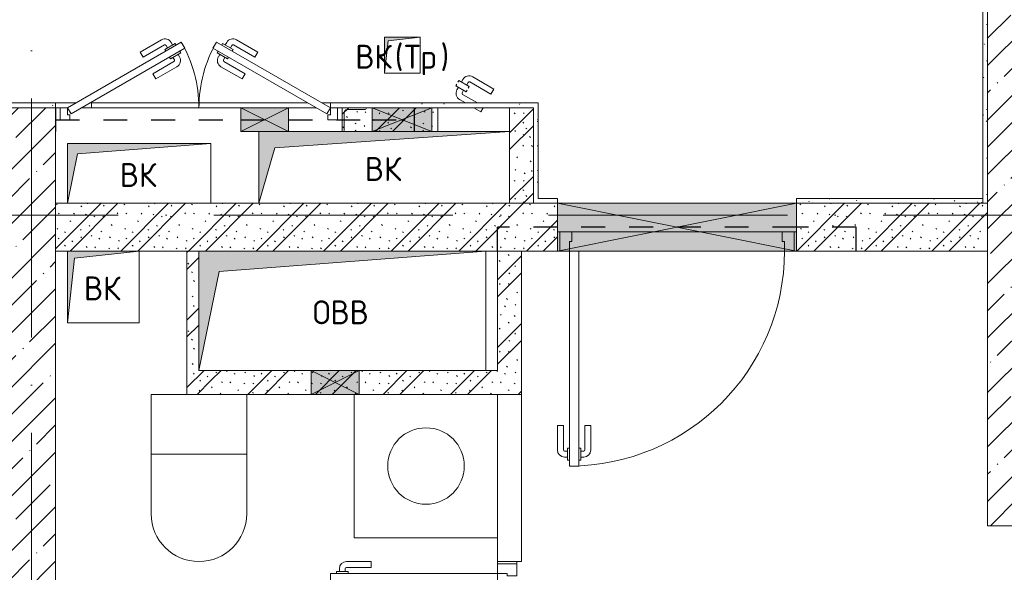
# Model space of a CAD drawing. Header units: millimetres. Extents: x 85617 to 161165, y 53267 to 102987.
# Tile 43 of 47: x 141751 to 145871, y 85286 to 87600. Entities that reach past the tile are written whole.
import ezdxf

# ---------------------------------------------------------------- set-up
doc = ezdxf.new("R2010")
doc.units = ezdxf.units.MM
doc.linetypes.add('3_ Штрих_ 1 х 1 мм', pattern=[200, 100, -100])
doc.linetypes.add('4_ Штрихпунктир_ 10 х 2 мм', pattern=[1400, 1000, -200, 0, -200])
for name, color, linetype, lineweight in [('A-____-NOTE-TEXT', 5, 'Continuous', 5), ('A-DETL-GENF-OTLN', 7, 'Continuous', 9), ('A-DOOR-____-MCUT', 7, 'Continuous', 18), ('A-DOOR-____-OTLN', 7, 'Continuous', 9), ('A-DOOR-FRAM-MCUT', 7, 'Continuous', 18), ('A-FLOR-____-OTLN', 7, 'Continuous', 9), ('A-GLAZ-____-MCUT', 7, 'Continuous', 9), ('A-GLAZ-____-OTLN', 7, 'Continuous', 9), ('A-WALL-____-MCUT', 7, 'Continuous', 9), ('A-WALL-____-OTLN', 7, 'Continuous', 9), ('A-WALL-____-PATT', 7, 'Continuous', 9), ('I-WALL-____-MCUT', 7, 'Continuous', 9), ('I-WALL-____-OTLN', 7, 'Continuous', 9), ('M-EQPM-____-OTLN', 7, 'Continuous', 9), ('P-SANR-FIXT-OTLN', 7, 'Continuous', 9), ('S-BEAM-____-OTLN', 7, 'Continuous', 9), ('S-COLS-____-MCUT', 7, 'Continuous', 9), ('S-COLS-____-OTLN', 7, 'Continuous', 9), ('S-GRID-____-OTLN', 7, 'Continuous', 9)]:
    doc.layers.add(name, color=color, linetype=linetype, lineweight=lineweight)
doc.styles.add('GOST Common', font='GOST_Common.ttf', dxfattribs={"height": 100})
pattern_1 = [(45, (0, 0), (-114.04925, 114.04925), []), (45, (114.05, 0), (-114.04925, 114.04925), [201.613, -40.323, 3.353, -36.97])]
pattern_2 = [(135, (150.28, 188.64), (-282.84271, 3e-14), [5, -395]), (135, (174.9, 237.36), (-282.84271, 3e-14), [5, -395]), (135, (211.96, 236.53), (-282.84271, 3e-14), [5, -395]), (135, (114.96, 223.96), (-282.84271, 3e-14), [5, -395]), (135, (77.54, 223.96), (-282.84271, 3e-14), [5, -395]), (135, (57.44, 184.52), (-282.84271, 3e-14), [5, -395]), (135, (66.21, 142.9), (-282.84271, 3e-14), [5, -395]), (135, (107.33, 161), (-282.84271, 3e-14), [5, -395]), (135, (99.08, 130.94), (-282.84271, 3e-14), [5, -395]), (135, (22.6, 136.46), (-282.84271, 3e-14), [5, -395]), (135, (21.16, 168.08), (-282.84271, 3e-14), [5, -395]), (135, (46.13, 96.12), (-282.84271, 3e-14), [5, -395]), (135, (3.54, 74.6), (-282.84271, 3e-14), [5, -395]), (135, (40.3, 47.56), (-282.84271, 3e-14), [5, -395]), (135, (39.77, 18.47), (-282.84271, 3e-14), [5, -395]), (135, (76.94, 37.28), (-282.84271, 3e-14), [5, -395]), (135, (114.18, 62.4), (-282.84271, 3e-14), [5, -395]), (135, (139.87, 90.2), (-282.84271, 3e-14), [5, -395]), (135, (141.44, 15.82), (-282.84271, 3e-14), [5, -395]), (135, (188.69, 26.73), (-282.84271, 3e-14), [5, -395]), (135, (176.14, 51.36), (-282.84271, 3e-14), [5, -395]), (135, (177.03, 0), (-282.84271, 3e-14), [5, -395]), (135, (276.61, 8.22), (-282.84271, 3e-14), [5, -395]), (135, (271.19, 31.72), (-282.84271, 3e-14), [5, -395]), (135, (268.29, 119.65), (-282.84271, 3e-14), [5, -395]), (135, (237.92, 101.95), (-282.84271, 3e-14), [5, -395]), (135, (237.92, 158.27), (-282.84271, 3e-14), [5, -395]), (135, (260.4, 204.35), (-282.84271, 3e-14), [5, -395]), (135, (275.54, 235.4), (-282.84271, 3e-14), [5, -395]), (135, (117.62, 268.96), (-282.84271, 3e-14), [5, -395]), (135, (203.62, 273.83), (-282.84271, 3e-14), [5, -395]), (135, (47.24, 279.3), (-282.84271, 3e-14), [5, -395]), (135, (23.2, 266.16), (-282.84271, 3e-14), [5, -395]), (135, (42.78, 232.52), (-282.84271, 3e-14), [5, -395]), (135, (177.76, 90.57), (-282.84271, 3e-14), [5, -395]), (135, (181.12, 121.8), (-282.84271, 3e-14), [5, -395]), (135, (206.73, 172.06), (-282.84271, 3e-14), [5, -395]), (135, (143.14, 136.62), (-282.84271, 3e-14), [5, -395]), (135, (211.51, 131.86), (-282.84271, 3e-14), [5, -395]), (135, (81.47, 95.1), (-282.84271, 3e-14), [5, -395]), (135, (235.13, 60.46), (-282.84271, 3e-14), [5, -395]), (135, (242.24, 4.89), (-282.84271, 3e-14), [5, -395]), (45, (0, 106.07), (-282.84271, 0), []), (45, (106.07, 0), (-282.84271, 0), []), (45, (176.78, 0), (-282.84271, 0), []), (45, (0, 176.78), (-282.84271, 0), [])]
pattern_3 = [(0, (0, 0), (203.2, 50.8), [3.353, -149.047, 3.353, -149.047, -812.8]), (0, (0, 0), (203.2, 50.8), [-304.8, 3.353, -301.447, 3.353, -149.047, -355.6]), (0, (0, 0), (203.2, 50.8), [-762, 3.353, -98.247, 3.353, -250.647]), (120, (76.2, 25.4), (-145.59409, 150.576362), [3.353, -149.047, 3.353, -149.047, -812.8]), (120, (76.2, 25.4), (-145.59409, 150.576362), [-304.8, 3.353, -301.447, 3.353, -149.047, -355.6]), (120, (76.2, 25.4), (-145.59409, 150.576362), [-762, 3.353, -98.247, 3.353, -250.647]), (240, (101.6, 127), (-57.60591, -201.376362), [3.353, -149.047, 3.353, -149.047, -812.8]), (240, (101.6, 127), (-57.60591, -201.376362), [-304.8, 3.353, -301.447, 3.353, -149.047, -355.6]), (240, (101.6, 127), (-57.60591, -201.376362), [-762, 3.353, -98.247, 3.353, -250.647])]

# ---------------------------------------------------------------- blocks, each defined once
blk = doc.blocks.new('АР_Канал вертикальный прямоугольный - ВК-6145079-ВКК_25_К3_З_ЭОМ_воронка парапетная_')
at = {"layer": 'A-DETL-GENF-OTLN', "lineweight": 5, "true_color": 0xf4f4f4}
blk.add_hatch(color=7, dxfattribs=at).paths.add_polyline_path([(-150, -150), (-120, 120), (150, 150), (-150, 150)])
at = {"layer": 'A-DETL-GENF-OTLN', "color": 254, "lineweight": 13, "true_color": 0xcccccc}
for p, q in [((150, 150), (-150, 150)), ((-150, 150), (-150, -150)), ((150, 150), (-150, 150)), ((-150, 150), (-150, -150)), ((-120, 120), (150, 150)), ((-120, 120), (150, 150)), ((150, -150), (150, 150)), ((-150, -150), (-120, 120)), ((-150, -150), (-120, 120)), ((-150, -150), (150, -150))]:
    blk.add_line(p, q, dxfattribs=at)
at = {"layer": 'M-EQPM-____-OTLN', "color": 254, "lineweight": 5, "true_color": 0xcccccc}
for p, q in [((-150, -150), (-150, 150)), ((-150, 150), (150, 150)), ((150, 150), (150, -150)), ((150, -150), (-150, -150))]:
    blk.add_line(p, q, dxfattribs=at)
blk = doc.blocks.new('АР_Дверь однопольная - 1000х2100h_900__Вход в кв_EI30-4796016-ВКК_25_К3_З_ЭОМ_воронка парапетная_')
at = {"layer": 'A-DOOR-____-MCUT', "color": 254, "lineweight": 13, "true_color": 0xcccccc}
for p, q in [((450, 1000), (410, 1000)), ((410, 1000), (410, 100)), ((450, 100), (450, 1000)), ((410, 100), (450, 100))]:
    blk.add_line(p, q, dxfattribs=at)
at = {"layer": 'A-DOOR-____-OTLN', "color": 254, "lineweight": 5, "true_color": 0xcccccc}
for p, q in [((402, 962.5), (390, 962.5)), ((402, 975), (402, 925)), ((410, 975), (402, 975)), ((450, 975), (458, 975)), ((458, 975), (458, 925)), ((458, 962.5), (470, 962.5)), ((360, 830), (360, 932.5)), ((385, 830), (385, 932.5)), ((402, 937.5), (390, 937.5)), ((402, 925), (410, 925)), ((458, 925), (450, 925)), ((458, 937.5), (470, 937.5)), ((475, 830), (475, 932.5)), ((500, 830), (500, 932.5)), ((385, 830), (360, 830)), ((475, 830), (500, 830))]:
    blk.add_line(p, q, dxfattribs=at)
for centre, radius, start, end in [((450, 100), 900, 90, 180), ((390, 932.5), 30, 90, 180), ((470, 932.5), 30, 0, 90), ((390, 932.5), 4.99, 90, 180), ((470, 932.5), 4.99, 0, 90)]:
    blk.add_arc(centre, radius, start, end, dxfattribs=at)
at = {"layer": 'A-DOOR-FRAM-MCUT', "color": 254, "lineweight": 13, "true_color": 0xcccccc}
for p, q in [((-490, 100), (-500, 100)), ((-450, 100), (-490, 100)), ((-490, 100), (-490, 20)), ((-450, 60), (-450, 100)), ((490, 100), (450, 100)), ((450, 100), (450, 60)), ((490, 20), (490, 100)), ((490, 100), (500, 100)), ((-440, 60), (-450, 60)), ((-440, 20), (-440, 60)), ((450, 60), (440, 60)), ((440, 60), (440, 20)), ((-490, 20), (-500, 20)), ((-490, 20), (-440, 20)), ((440, 20), (490, 20)), ((490, 20), (500, 20))]:
    blk.add_line(p, q, dxfattribs=at)
blk = doc.blocks.new('АР_Дверь однопольная - 800х2100h_700__Глухая_Су апарт_тип_эт-4498570-ВКК_25_К3_З_ЭОМ_воронка парапетная_')
at = {"layer": 'A-DOOR-____-MCUT', "color": 254, "lineweight": 13, "true_color": 0xcccccc}
for p, q in [((350, 750), (310, 750)), ((310, 750), (310, 50)), ((350, 50), (350, 750)), ((310, 50), (350, 50))]:
    blk.add_line(p, q, dxfattribs=at)
at = {"layer": 'A-DOOR-____-OTLN', "color": 254, "lineweight": 5, "true_color": 0xcccccc}
for p, q in [((302, 712.5), (290, 712.5)), ((302, 725), (302, 675)), ((310, 725), (302, 725)), ((350, 725), (358, 725)), ((358, 725), (358, 675)), ((358, 712.5), (370, 712.5)), ((260, 580), (260, 682.5)), ((285, 580), (285, 682.5)), ((302, 687.5), (290, 687.5)), ((302, 675), (310, 675)), ((358, 675), (350, 675)), ((358, 687.5), (370, 687.5)), ((375, 580), (375, 682.5)), ((400, 580), (400, 682.5)), ((285, 580), (260, 580)), ((375, 580), (400, 580))]:
    blk.add_line(p, q, dxfattribs=at)
for centre, radius, start, end in [((350, 50), 700, 90, 180), ((290, 682.5), 30, 90, 180), ((370, 682.5), 30, 0, 90), ((290, 682.5), 4.99, 90, 180), ((370, 682.5), 4.99, 0, 90)]:
    blk.add_arc(centre, radius, start, end, dxfattribs=at)
at = {"layer": 'A-DOOR-FRAM-MCUT', "color": 254, "lineweight": 13, "true_color": 0xcccccc}
for p, q in [((-390, 50), (-400, 50)), ((-350, 50), (-390, 50)), ((-390, 50), (-390, -30)), ((-350, 10), (-350, 50)), ((390, 50), (350, 50)), ((350, 50), (350, 10)), ((390, -30), (390, 50)), ((390, 50), (400, 50)), ((-340, 10), (-350, 10)), ((-340, -30), (-340, 10)), ((350, 10), (340, 10)), ((340, 10), (340, -30)), ((-390, -30), (-400, -30)), ((-390, -30), (-340, -30)), ((340, -30), (390, -30)), ((390, -30), (400, -30))]:
    blk.add_line(p, q, dxfattribs=at)
blk = doc.blocks.new('АР_Канал вертикальный прямоугольный - ВК-6741075-ВКК_25_К3_З_ЭОМ_воронка парапетная_')
at = {"layer": 'A-DETL-GENF-OTLN', "lineweight": 5, "true_color": 0xf4f4f4}
blk.add_hatch(color=7, dxfattribs=at).paths.add_polyline_path([(-525, -150), (-457.5, 82.5), (525, 150), (-525, 150)])
at = {"layer": 'A-DETL-GENF-OTLN', "color": 254, "lineweight": 13, "true_color": 0xcccccc}
for p, q in [((525, 150), (-525, 150)), ((-525, 150), (-525, -150)), ((525, 150), (-525, 150)), ((-525, 150), (-525, -150)), ((-457.5, 82.5), (525, 150)), ((-457.5, 82.5), (525, 150)), ((525, -150), (525, 150)), ((-525, -150), (-457.5, 82.5)), ((-525, -150), (-457.5, 82.5)), ((-525, -150), (525, -150))]:
    blk.add_line(p, q, dxfattribs=at)
at = {"layer": 'M-EQPM-____-OTLN', "color": 254, "lineweight": 5, "true_color": 0xcccccc}
for p, q in [((-525, -150), (-525, 150)), ((-525, 150), (525, 150)), ((525, 150), (525, -150)), ((525, -150), (-525, -150))]:
    blk.add_line(p, q, dxfattribs=at)
blk = doc.blocks.new('A-FUR-Washing-2D - 600x600-1011555-ВКК_25_К3_З_ЭОМ_воронка парапетная_')
at = {"layer": 'P-SANR-FIXT-OTLN', "color": 254, "lineweight": 5, "true_color": 0xcccccc}
for p, q in [((-300, 0), (-300, 600)), ((-300, 0), (-300, 600)), ((300, 0), (-300, 0)), ((300, 0), (-300, 0))]:
    blk.add_line(p, q, dxfattribs=at)
blk.add_circle((0, 300), 160, dxfattribs=at)
blk = doc.blocks.new('A-PLU-toilet-2-2D - L600xW600xH900-V10-ВКК_25_К3_З_ЭОМ_воронка парапетная_')
at = {"layer": 'P-SANR-FIXT-OTLN', "color": 254, "lineweight": 5, "true_color": 0xcccccc}
for p, q in [((-250, 400), (250, 400)), ((-250, 400), (250, 400)), ((0, 0), (0, 400)), ((-250, 0), (-250, 150)), ((-250, 0), (-250, 150)), ((250, 0), (-250, 0)), ((250, 0), (-250, 0))]:
    blk.add_line(p, q, dxfattribs=at)
blk.add_arc((250, 200), 200, 270, 90, dxfattribs=at)
blk.add_arc((250, 200), 200, 270, 90, dxfattribs=at)
blk = doc.blocks.new('АР_Канал вертикальный прямоугольный - ВК-6741029-ВКК_25_К3_З_ЭОМ_воронка парапетная_')
at = {"layer": 'A-DETL-GENF-OTLN', "lineweight": 5, "true_color": 0xf4f4f4}
blk.add_hatch(color=7, dxfattribs=at).paths.add_polyline_path([(-300, -125), (-257.5, 82.5), (300, 125), (-300, 125)])
at = {"layer": 'A-DETL-GENF-OTLN', "color": 254, "lineweight": 13, "true_color": 0xcccccc}
for p, q in [((300, 125), (-300, 125)), ((-300, 125), (-300, -125)), ((300, 125), (-300, 125)), ((-300, 125), (-300, -125)), ((-257.5, 82.5), (300, 125)), ((-257.5, 82.5), (300, 125)), ((300, -125), (300, 125)), ((-300, -125), (-257.5, 82.5)), ((-300, -125), (-257.5, 82.5)), ((-300, -125), (300, -125))]:
    blk.add_line(p, q, dxfattribs=at)
at = {"layer": 'M-EQPM-____-OTLN', "color": 254, "lineweight": 5, "true_color": 0xcccccc}
for p, q in [((-300, -125), (-300, 125)), ((-300, 125), (300, 125)), ((300, 125), (300, -125)), ((300, -125), (-300, -125))]:
    blk.add_line(p, q, dxfattribs=at)
blk = doc.blocks.new('АР_Канал вертикальный прямоугольный - ОВВ-7378003-ВКК_25_К3_З_ЭОМ_воронка парапетная_')
at = {"layer": 'A-DETL-GENF-OTLN', "lineweight": 5, "true_color": 0xf4f4f4}
blk.add_hatch(color=7, dxfattribs=at).paths.add_polyline_path([(-600, -250), (-515, 165), (600, 250), (-600, 250)])
at = {"layer": 'A-DETL-GENF-OTLN', "color": 254, "lineweight": 13, "true_color": 0xcccccc}
for p, q in [((600, 250), (-600, 250)), ((-600, 250), (-600, -250)), ((600, 250), (-600, 250)), ((-600, 250), (-600, -250)), ((-515, 165), (600, 250)), ((-515, 165), (600, 250)), ((600, -250), (600, 250)), ((-600, -250), (-515, 165)), ((-600, -250), (-515, 165)), ((-600, -250), (600, -250))]:
    blk.add_line(p, q, dxfattribs=at)
at = {"layer": 'M-EQPM-____-OTLN', "color": 254, "lineweight": 5, "true_color": 0xcccccc}
for p, q in [((-600, -250), (-600, 250)), ((-600, 250), (600, 250)), ((600, 250), (600, -250)), ((600, -250), (-600, -250))]:
    blk.add_line(p, q, dxfattribs=at)
blk = doc.blocks.new('АР_Отверстие прямоугольное - ОВВ-4961713-ВКК_25_К3_З_ЭОМ_воронка парапетная_')
at = {"layer": 'A-DETL-GENF-OTLN', "lineweight": 5, "true_color": 0xf9f9f9}
blk.add_hatch(color=7, dxfattribs=at).paths.add_polyline_path([(250, 50), (0, 50), (0, -50), (250, -50)])
at = {"layer": 'A-DETL-GENF-OTLN', "color": 254, "lineweight": 5, "true_color": 0xcccccc}
for p, q in [((250, 50), (0, -50)), ((0, 50), (250, -50))]:
    blk.add_line(p, q, dxfattribs=at)
at = {"layer": 'A-DETL-GENF-OTLN', "color": 254, "lineweight": 13, "true_color": 0xcccccc}
for p, q in [((0, 50), (0, -50)), ((250, -50), (250, 50)), ((0, -50), (250, -50))]:
    blk.add_line(p, q, dxfattribs=at)
at = {"layer": 'A-GLAZ-____-MCUT', "color": 254, "lineweight": 5, "true_color": 0xcccccc}
for p, q in [((0, 50), (0, -50)), ((250, 50), (250, -50))]:
    blk.add_line(p, q, dxfattribs=at)
blk = doc.blocks.new('АР_Отверстие прямоугольное - ОВВ-4527230-ВКК_25_К3_З_ЭОМ_воронка парапетная_')
at = {"layer": 'A-DETL-GENF-OTLN', "lineweight": 5, "true_color": 0xf9f9f9}
blk.add_hatch(color=7, dxfattribs=at).paths.add_polyline_path([(225, -50), (225, 50), (25, 50), (25, -50)])
at = {"layer": 'A-DETL-GENF-OTLN', "color": 254, "lineweight": 5, "true_color": 0xcccccc}
for p, q in [((225, 50), (25, -50)), ((25, 50), (225, -50))]:
    blk.add_line(p, q, dxfattribs=at)
at = {"layer": 'A-DETL-GENF-OTLN', "color": 254, "lineweight": 13, "true_color": 0xcccccc}
for p, q in [((25, 50), (25, -50)), ((225, -50), (225, 50)), ((25, -50), (225, -50))]:
    blk.add_line(p, q, dxfattribs=at)
at = {"layer": 'A-GLAZ-____-MCUT', "color": 254, "lineweight": 5, "true_color": 0xcccccc}
for p, q in [((25, 50), (25, -50)), ((225, 50), (225, -50))]:
    blk.add_line(p, q, dxfattribs=at)
blk = doc.blocks.new('АР_Дверь однопольная - 300х400h_200__ВК_СС-4500261-ВКК_25_К3_З_ЭОМ_воронка парапетная_')
at = {"layer": 'A-DOOR-____-OTLN', "color": 254, "lineweight": 5, "true_color": 0xcccccc}
for p, q in [((-51.4, 158.2), (-45.4, 168.6)), ((84.4, 128.3), (-4.4, 179.6)), ((-71.2, 148.8), (-75.2, 141.9)), ((-75.2, 141.9), (-31.9, 116.9)), ((-64.4, 135.7), (-70.4, 125.3)), ((-66.2, 157.5), (-62.2, 164.4)), ((-62.2, 164.4), (-18.9, 139.4)), ((-31.9, 116.9), (-27.9, 123.8)), ((-29.7, 145.7), (-23.7, 156.1)), ((-18.9, 139.4), (-22.9, 132.5)), ((71.9, 106.7), (-16.9, 157.9)), ((71.9, 106.7), (84.4, 128.3)), ((-34.6, 70), (-59.4, 84.3)), ((-42.7, 123.2), (-48.7, 112.8)), ((15.4, 70), (-46.9, 105.9)), ((29.4, 33), (0, 50)), ((39.2, 50), (29.4, 33))]:
    blk.add_line(p, q, dxfattribs=at)
for centre, radius, start, end in [((-19.4, 153.6), 30, 60, 150), ((-44.4, 110.3), 30, 150, 240), ((-19.4, 153.6), 4.99, 60, 150), ((-44.4, 110.3), 4.99, 150, 240)]:
    blk.add_arc(centre, radius, start, end, dxfattribs=at)
blk = doc.blocks.new('АР_НОВДверь двупольная - 1200х2100h_550__ЭОМ_ СС_ О-5827810-ВКК_25_К3_З_ЭОМ_воронка парапетная_')
at = {"layer": 'A-DOOR-____-MCUT', "color": 254, "lineweight": 13, "true_color": 0xcccccc}
for p, q in [((-550, 50), (-73.7, 325)), ((-58.7, 299), (-535, 24)), ((-73.7, 325), (-58.7, 299)), ((73.7, 325), (58.7, 299)), ((58.7, 299), (535, 24)), ((550, 50), (73.7, 325)), ((-535, 24), (-550, 50)), ((535, 24), (550, 50))]:
    blk.add_line(p, q, dxfattribs=at)
at = {"layer": 'A-DOOR-____-OTLN', "color": 254, "lineweight": 5, "true_color": 0xcccccc}
for p, q in [((-245.9, 283.3), (-157.1, 334.6)), ((245.9, 283.3), (157.1, 334.6)), ((-233.4, 261.7), (-144.6, 312.9)), ((-99.3, 319.4), (-142.6, 294.4)), ((-142.6, 294.4), (-138.6, 287.5)), ((-131.8, 300.7), (-137.8, 311.1)), ((-110.2, 313.2), (-116.2, 323.6)), ((-95.3, 312.5), (-99.3, 319.4)), ((95.3, 312.5), (99.3, 319.4)), ((99.3, 319.4), (142.6, 294.4)), ((110.2, 313.2), (116.2, 323.6)), ((131.8, 300.7), (137.8, 311.1)), ((142.6, 294.4), (138.6, 287.5)), ((233.4, 261.7), (144.6, 312.9)), ((-233.4, 261.7), (-245.9, 283.3)), ((-119.6, 254.6), (-123.6, 261.5)), ((-76.3, 279.6), (-119.6, 254.6)), ((-108.8, 260.8), (-102.8, 250.4)), ((-87.2, 273.3), (-81.2, 262.9)), ((-80.3, 286.5), (-76.3, 279.6)), ((80.3, 286.5), (76.3, 279.6)), ((76.3, 279.6), (119.6, 254.6)), ((87.2, 273.3), (81.2, 262.9)), ((108.8, 260.8), (102.8, 250.4)), ((119.6, 254.6), (123.6, 261.5)), ((233.4, 261.7), (245.9, 283.3)), ((-193.4, 192.4), (-104.6, 243.6)), ((-180.9, 170.7), (-92.1, 222)), ((180.9, 170.7), (92.1, 222)), ((193.4, 192.4), (104.6, 243.6)), ((-193.4, 192.4), (-180.9, 170.7)), ((193.4, 192.4), (180.9, 170.7))]:
    blk.add_line(p, q, dxfattribs=at)
for centre, radius, start, end in [((-142.1, 308.6), 30, 30, 120), ((142.1, 308.6), 30, 60, 150), ((-142.1, 308.6), 4.99, 30, 120), ((-550, 50), 550, 0, 30), ((550, 50), 550, 150, 180), ((142.1, 308.6), 4.99, 60, 150), ((-107.1, 247.9), 4.99, 300, 30), ((-107.1, 247.9), 30, 300, 30), ((107.1, 247.9), 30, 150, 240), ((107.1, 247.9), 4.99, 150, 240)]:
    blk.add_arc(centre, radius, start, end, dxfattribs=at)
at = {"layer": 'A-DOOR-FRAM-MCUT', "color": 254, "lineweight": 13, "true_color": 0xcccccc}
for p, q in [((-580, 50), (-600, 50)), ((-580, 50), (-550, 50)), ((-580, 0), (-580, 50)), ((-550, 50), (-550, 20)), ((580, 50), (550, 50)), ((550, 50), (550, 20)), ((580, 0), (580, 50)), ((580, 50), (600, 50)), ((-580, 0), (-600, 0)), ((-540, 0), (-580, 0)), ((-550, 20), (-540, 20)), ((-540, 20), (-540, 0)), ((550, 20), (540, 20)), ((540, 20), (540, 0)), ((540, 0), (580, 0)), ((580, 0), (600, 0))]:
    blk.add_line(p, q, dxfattribs=at)
blk = doc.blocks.new('АР_Отверстие прямоугольное - ОВВ-5542923-ВКК_25_К3_З_ЭОМ_воронка парапетная_')
at = {"layer": 'A-DETL-GENF-OTLN', "lineweight": 5, "true_color": 0xf9f9f9}
blk.add_hatch(color=7, dxfattribs=at).paths.add_polyline_path([(625, -100), (625, 100), (-375, 100), (-375, -100), (373.5, -100)])
at = {"layer": 'A-DETL-GENF-OTLN', "color": 254, "lineweight": 5, "true_color": 0xcccccc}
for p, q in [((625, 100), (-375, -100)), ((-375, 100), (625, -100))]:
    blk.add_line(p, q, dxfattribs=at)
at = {"layer": 'A-DETL-GENF-OTLN', "color": 254, "lineweight": 13, "true_color": 0xcccccc}
for p, q in [((625, 100), (-375, 100)), ((-375, 100), (-375, -100)), ((625, -100), (625, 100)), ((-375, -100), (625, -100))]:
    blk.add_line(p, q, dxfattribs=at)
at = {"layer": 'A-GLAZ-____-MCUT', "color": 254, "lineweight": 5, "true_color": 0xcccccc}
for p, q in [((-375, 100), (-375, -100)), ((625, 100), (625, -100))]:
    blk.add_line(p, q, dxfattribs=at)
blk = doc.blocks.new('АР_Перемычка - 200_Уx2_50x5__250-250-4841900-ВКК_25_К3_З_ЭОМ_воронка парапетная_')
at = {"layer": 'A-DETL-GENF-OTLN', "color": 254, "linetype": '3_ Штрих_ 1 х 1 мм', "lineweight": 25, "true_color": 0xdcdcdc}
for p, q in [((-750, 100), (-750, -100)), ((750, 100), (750, -100)), ((-750, 0), (-500, 0)), ((-500, 0), (500, 0)), ((500, 0), (750, 0))]:
    blk.add_line(p, q, dxfattribs=at)
blk = doc.blocks.new('АР_Перемычка - 100_Уx1_75x5__Оп_0_125x80x5_-300-5827863-ВКК_25_К3_З_ЭОМ_воронка парапетная_')
at = {"layer": 'A-DETL-GENF-OTLN', "color": 254, "linetype": '3_ Штрих_ 1 х 1 мм', "lineweight": 25, "true_color": 0xdcdcdc}
for p, q in [((-600, 50), (-600, -50)), ((900, 50), (900, -50)), ((-600, 0), (175, 0)), ((175, 0), (375, 0)), ((375, 0), (725, 0)), ((725, 0), (900, 0))]:
    blk.add_line(p, q, dxfattribs=at)
blk = doc.blocks.new('АР_Отверстие прямоугольное - ВК-6198449-ВКК_25_К3_З_ЭОМ_воронка парапетная_')
at = {"layer": 'A-DETL-GENF-OTLN', "lineweight": 5, "true_color": 0xf9f9f9}
blk.add_hatch(color=7, dxfattribs=at).paths.add_polyline_path([(100, -50), (225, -50), (225, 50), (25, 50), (25, -50)])
at = {"layer": 'A-DETL-GENF-OTLN', "color": 254, "lineweight": 5, "true_color": 0xcccccc}
for p, q in [((225, 50), (25, -50)), ((25, 50), (225, -50))]:
    blk.add_line(p, q, dxfattribs=at)
at = {"layer": 'A-DETL-GENF-OTLN', "color": 254, "lineweight": 13, "true_color": 0xcccccc}
for p, q in [((225, 50), (25, 50)), ((25, 50), (25, -50)), ((225, -50), (225, 50)), ((25, -50), (100, -50))]:
    blk.add_line(p, q, dxfattribs=at)
at = {"layer": 'A-GLAZ-____-MCUT', "color": 254, "lineweight": 5, "true_color": 0xcccccc}
for p, q in [((25, 50), (25, -50)), ((225, 50), (225, -50))]:
    blk.add_line(p, q, dxfattribs=at)
blk = doc.blocks.new('АР_Канал вертикальный прямоугольный - ВК_Тр_-7186834-ВКК_25_К3_З_ЭОМ_воронка парапетная_')
at = {"layer": 'A-DETL-GENF-OTLN', "lineweight": 5, "true_color": 0xf4f4f4}
blk.add_hatch(color=7, dxfattribs=at).paths.add_polyline_path([(-75, -75), (-60, 60), (75, 75), (-75, 75)])
at = {"layer": 'A-DETL-GENF-OTLN', "color": 254, "lineweight": 13, "true_color": 0xcccccc}
for p, q in [((75, 75), (-75, 75)), ((-75, 75), (-75, -75)), ((75, 75), (-75, 75)), ((-75, 75), (-75, -75)), ((-75, -75), (-60, 60)), ((-75, -75), (-60, 60)), ((-60, 60), (75, 75)), ((-60, 60), (75, 75)), ((75, -75), (75, 75)), ((-75, -75), (75, -75))]:
    blk.add_line(p, q, dxfattribs=at)
at = {"layer": 'M-EQPM-____-OTLN', "color": 254, "lineweight": 5, "true_color": 0xcccccc}
for p, q in [((-75, -75), (-75, 75)), ((-75, 75), (75, 75)), ((75, 75), (75, -75)), ((75, -75), (-75, -75))]:
    blk.add_line(p, q, dxfattribs=at)
blk = doc.blocks.new('АР_Канал вертикальный прямоугольный - ВК_Тр_-7216255-ВКК_25_К3_З_ЭОМ_воронка парапетная_')
at = {"layer": 'A-DETL-GENF-OTLN', "lineweight": 5, "true_color": 0xf4f4f4}
blk.add_hatch(color=7, dxfattribs=at).paths.add_polyline_path([(-75, -75), (-60, 60), (75, 75), (-75, 75)])
at = {"layer": 'A-DETL-GENF-OTLN', "color": 254, "lineweight": 13, "true_color": 0xcccccc}
for p, q in [((75, 75), (-75, 75)), ((-75, 75), (-75, -75)), ((75, 75), (-75, 75)), ((-75, 75), (-75, -75)), ((-75, -75), (-60, 60)), ((-75, -75), (-60, 60)), ((-60, 60), (75, 75)), ((-60, 60), (75, 75)), ((75, -75), (75, 75)), ((-75, -75), (75, -75))]:
    blk.add_line(p, q, dxfattribs=at)
at = {"layer": 'M-EQPM-____-OTLN', "color": 254, "lineweight": 5, "true_color": 0xcccccc}
for p, q in [((-75, -75), (-75, 75)), ((-75, 75), (75, 75)), ((75, 75), (75, -75)), ((75, -75), (-75, -75))]:
    blk.add_line(p, q, dxfattribs=at)
blk = doc.blocks.new('240311_Наметкина 10_РД_АР_К3_R21_rvt-1-ВКК_25_К3_З_ЭОМ_воронка парапетная_')
at = {"layer": 'A-WALL-____-PATT', "lineweight": 5, "true_color": 0xcccccc}
h = blk.add_hatch(dxfattribs=at)
h.set_pattern_fill('FP_1', color=254, style=0, pattern_type=2)
h.set_pattern_definition(pattern_1)
h.paths.add_polyline_path([(142470, 87650), (142470, 92350), (142270, 92350), (142270, 87650)])
h = blk.add_hatch(dxfattribs=at)
h.set_pattern_fill('FP_4', color=254, style=0, pattern_type=2)
h.set_pattern_definition(pattern_2)
h.paths.add_polyline_path([(139970, 89300), (139970, 89400), (139570, 89400), (139570, 89300), (139945, 89300)])
h = blk.add_hatch(dxfattribs=at)
h.set_pattern_fill('FP_4', color=254, style=0, pattern_type=2)
h.set_pattern_definition(pattern_2)
h.paths.add_polyline_path([(140270, 89000), (140370, 89000), (140370, 89400), (140270, 89400), (140270, 89232.5)])
h = blk.add_hatch(dxfattribs=at)
h.set_pattern_fill('FP_4', color=254, style=0, pattern_type=2)
h.set_pattern_definition(pattern_2)
h.paths.add_polyline_path([(142270, 88800), (142270, 89000), (141470, 89000), (141470, 88800)])
h.paths.add_polyline_path([(139810.8, 88800), (140470, 88800), (140470, 89000), (138370, 89000), (138370, 88800), (139106.9, 88800)])
h = blk.add_hatch(dxfattribs=at)
h.set_pattern_fill('FP_4', color=254, style=0, pattern_type=2)
h.set_pattern_definition(pattern_2)
h.paths.add_polyline_path([(139020, 88200), (139020, 88300), (138970, 88300), (138970, 88800), (138920, 88800), (138920, 88200), (138970, 88200)])
h = blk.add_hatch(dxfattribs=at)
h.set_pattern_fill('FP_4', color=254, style=0, pattern_type=2)
h.set_pattern_definition(pattern_2)
h.paths.add_polyline_path([(140320, 88300), (140320, 88800), (140220, 88800), (140220, 88300)])
h = blk.add_hatch(dxfattribs=at)
h.set_pattern_fill('FP_4', color=254, style=0, pattern_type=2)
h.set_pattern_definition(pattern_2)
h.paths.add_polyline_path([(140170, 88200), (140320, 88200), (140320, 88300), (139020, 88300), (139020, 88200), (139810.8, 88200)])
at = {"layer": 'S-COLS-____-OTLN', "lineweight": 5, "true_color": 0xcccccc}
h = blk.add_hatch(dxfattribs=at)
h.set_pattern_fill('FP_1', color=254, style=0, pattern_type=2)
h.set_pattern_definition(pattern_1)
h.paths.add_polyline_path([(138370, 87000), (138370, 89400), (138170, 89400), (138170, 87000)])
at = {"layer": 'A-FLOR-____-OTLN', "color": 254, "lineweight": 5, "true_color": 0xcccccc}
for p, q in [((139106.9, 89400), (139145, 89400)), ((139145, 89400), (139345, 89400)), ((139345, 89400), (139460, 89400)), ((141470, 88880), (141470, 89000)), ((140470, 88880), (140480, 88880)), ((140530, 88880), (141410, 88880)), ((141460, 88880), (141470, 88880))]:
    blk.add_line(p, q, dxfattribs=at)
at = {"layer": 'A-WALL-____-MCUT', "color": 254, "lineweight": 5, "true_color": 0xcccccc}
for p, q in [((142270, 92350), (142270, 87650)), ((142270, 87650), (142470, 87650))]:
    blk.add_line(p, q, dxfattribs=at)
at = {"layer": 'I-WALL-____-MCUT', "color": 254, "lineweight": 5, "true_color": 0xcccccc}
for p, q in [((139695, 89400), (139570, 89400)), ((139570, 89400), (139570, 89300)), ((139945, 89400), (139695, 89400)), ((139970, 89400), (139945, 89400)), ((139970, 89300), (139970, 89400)), ((140370, 89400), (140270, 89400)), ((140270, 89400), (140270, 89300)), ((140370, 89000), (140370, 89400)), ((138420, 89000), (138370, 89000)), ((138370, 89000), (138370, 88800)), ((139220, 89000), (139020, 89000)), ((140470, 89000), (140270, 89000)), ((140270, 89000), (140370, 89000)), ((140470, 88800), (140470, 89000)), ((142270, 89000), (141470, 89000)), ((141470, 89000), (141470, 88800)), ((142270, 88800), (142270, 89000)), ((138370, 88800), (138420, 88800)), ((138720, 88800), (138970, 88800)), ((138970, 88800), (138920, 88800)), ((138920, 88800), (138920, 88200)), ((140170, 88800), (140470, 88800)), ((140320, 88800), (140220, 88800)), ((140220, 88800), (140220, 88300)), ((140320, 88300), (140320, 88800)), ((141470, 88800), (142270, 88800)), ((140220, 88300), (140170, 88300)), ((140320, 88200), (140320, 88300)), ((138920, 88200), (139020, 88200)), ((139020, 88200), (139440, 88200)), ((139440, 88200), (139640, 88200)), ((139640, 88200), (140320, 88200))]:
    blk.add_line(p, q, dxfattribs=at)
at = {"layer": 'I-WALL-____-OTLN', "color": 254, "lineweight": 5, "true_color": 0xcccccc}
for p, q in [((140220, 87500), (140220, 88200)), ((140320, 88200), (140320, 87500)), ((140220, 87500), (140320, 87500))]:
    blk.add_line(p, q, dxfattribs=at)
at = {"layer": 'S-COLS-____-MCUT', "color": 254, "lineweight": 5, "true_color": 0xcccccc}
for p, q in [((138370, 89400), (138170, 89400)), ((138370, 87000), (138370, 89400)), ((139570, 89400.3), (139570, 89300.3)), ((139670, 89400.3), (139570, 89400.3)), ((139578, 89304.3), (139578, 89380.3)), ((139590, 89392.3), (139666, 89392.3)), ((139670, 89396.3), (139670, 89400.3)), ((139570, 89300.3), (139574, 89300.3))]:
    blk.add_line(p, q, dxfattribs=at)
for centre, radius, start, end in [((139590, 89380.3), 12, 90, 180), ((139666, 89396.3), 4, 270, 0), ((139574, 89304.3), 4, 270, 0)]:
    blk.add_arc(centre, radius, start, end, dxfattribs=at)
at = {"layer": 'S-GRID-____-OTLN', "color": 254, "linetype": '4_ Штрихпунктир_ 10 х 2 мм', "lineweight": 5, "true_color": 0xdadada}
for p, q in [((138270, 56236.1), (138270, 104355.7)), ((156833.7, 88950), (82885.6, 88950))]:
    blk.add_line(p, q, dxfattribs=at)
at = {"layer": 'A-DOOR-____-OTLN', "color": 254, "lineweight": 5, "true_color": 0xcccccc}
for name, p in [('АР_НОВДверь двупольная - 1200х2100h_550__ЭОМ_ СС_ О-5827810-ВКК_25_К3_З_ЭОМ_воронка парапетная_', (138970, 89350)), ('АР_Дверь однопольная - 300х400h_200__ВК_СС-4500261-ВКК_25_К3_З_ЭОМ_воронка парапетная_', (140120, 89350))]:
    blk.add_blockref(name, p, dxfattribs=at)
for name, p, rotation in [('АР_Дверь однопольная - 1000х2100h_900__Вход в кв_EI30-4796016-ВКК_25_К3_З_ЭОМ_воронка парапетная_', (140970, 88900), 180), ('АР_Дверь однопольная - 800х2100h_700__Глухая_Су апарт_тип_эт-4498570-ВКК_25_К3_З_ЭОМ_воронка парапетная_', (140270, 87100), 90.00000000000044)]:
    blk.add_blockref(name, p, dxfattribs=dict(at, rotation=rotation))
at = {"layer": 'A-GLAZ-____-OTLN', "color": 254, "lineweight": 5, "true_color": 0xcccccc}
for name, p in [('АР_Отверстие прямоугольное - ВК-6198449-ВКК_25_К3_З_ЭОМ_воронка парапетная_', (139120, 89350)), ('АР_Отверстие прямоугольное - ОВВ-5542923-ВКК_25_К3_З_ЭОМ_воронка парапетная_', (140845, 88900)), ('АР_Отверстие прямоугольное - ОВВ-4527230-ВКК_25_К3_З_ЭОМ_воронка парапетная_', (139415, 88250))]:
    blk.add_blockref(name, p, dxfattribs=at)
at = {"layer": 'A-GLAZ-____-OTLN', "color": 254, "lineweight": 5, "true_color": 0xcccccc, "rotation": 180}
blk.add_blockref('АР_Отверстие прямоугольное - ОВВ-4961713-ВКК_25_К3_З_ЭОМ_воронка парапетная_', (139945, 89350), dxfattribs=at)
at = {"layer": 'M-EQPM-____-OTLN', "color": 254, "lineweight": 5, "true_color": 0xcccccc}
for name, p in [('АР_Канал вертикальный прямоугольный - ВК_Тр_-7186834-ВКК_25_К3_З_ЭОМ_воронка парапетная_', (139821.2, 89620)), ('АР_Канал вертикальный прямоугольный - ВК_Тр_-7216255-ВКК_25_К3_З_ЭОМ_воронка парапетная_', (139821.2, 89620)), ('АР_Канал вертикальный прямоугольный - ВК-6741075-ВКК_25_К3_З_ЭОМ_воронка парапетная_', (139745, 89150)), ('АР_Канал вертикальный прямоугольный - ВК-6741029-ВКК_25_К3_З_ЭОМ_воронка парапетная_', (138720, 89125)), ('АР_Канал вертикальный прямоугольный - ВК-6145079-ВКК_25_К3_З_ЭОМ_воронка парапетная_', (138570, 88650)), ('АР_Канал вертикальный прямоугольный - ОВВ-7378003-ВКК_25_К3_З_ЭОМ_воронка парапетная_', (139570, 88550))]:
    blk.add_blockref(name, p, dxfattribs=at)
at = {"layer": 'P-SANR-FIXT-OTLN', "color": 254, "lineweight": 5, "true_color": 0xcccccc, "rotation": 269.999999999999}
blk.add_blockref('A-PLU-toilet-2-2D - L600xW600xH900-V10-ВКК_25_К3_З_ЭОМ_воронка парапетная_', (138770, 87950), dxfattribs=at)
at = {"layer": 'P-SANR-FIXT-OTLN', "color": 254, "lineweight": 5, "true_color": 0xcccccc}
blk.add_blockref('A-FUR-Washing-2D - 600x600-1011555-ВКК_25_К3_З_ЭОМ_воронка парапетная_', (139920, 87600), dxfattribs=at)
at = {"layer": 'S-BEAM-____-OTLN', "color": 254, "lineweight": 5, "true_color": 0xcccccc}
blk.add_blockref('АР_Перемычка - 100_Уx1_75x5__Оп_0_125x80x5_-300-5827863-ВКК_25_К3_З_ЭОМ_воронка парапетная_', (138970, 89350), dxfattribs=at)
at = {"layer": 'S-BEAM-____-OTLN', "color": 254, "lineweight": 5, "true_color": 0xcccccc, "rotation": 180}
blk.add_blockref('АР_Перемычка - 200_Уx2_50x5__250-250-4841900-ВКК_25_К3_З_ЭОМ_воронка парапетная_', (140970, 88900), dxfattribs=at)
at = {"layer": 'A-____-NOTE-TEXT', "color": 254, "lineweight": 5, "true_color": 0xcccccc, "char_height": 100, "attachment_point": 1, "style": 'GOST Common'}
for s, insert, width in [('ВК', (139624.1, 89663.6), 200.422), ('\\fGOST Common|b0|i0|c204|p34|;(', (139789.5, 89663.6), 48.101), ('Тр', (139829.2, 89663.6), 184.388), ('\\fGOST Common|b0|i0|c204|p34|;)', (139981.3, 89663.6), 48.101), ('ВК', (138638.9, 89168.6), 200.422), ('ВК', (139663.9, 89193.6), 200.422), ('ВК', (138488.9, 88693.6), 200.422), ('ОВВ', (139445.9, 88593.6), 304.641)]:
    blk.add_mtext(s, dxfattribs=dict(at, insert=insert, width=width))
blk = doc.blocks.new('Наметкина 10_РД_АР_К3_Отделка_R21_rvt-1-ВКК_25_К3_З_ЭОМ_воронка парапетная_')
at = {"layer": 'A-WALL-____-PATT', "lineweight": 5, "true_color": 0xaaaaaa}
h = blk.add_hatch(dxfattribs=at)
h.set_pattern_fill('FP_7', color=253, style=0, pattern_type=2)
h.set_pattern_definition(pattern_3)
h.paths.add_polyline_path([(142270, 89000), (142270, 91000), (142250, 91000), (142250, 89000)])
h = blk.add_hatch(dxfattribs=at)
h.set_pattern_fill('FP_7', color=253, style=0, pattern_type=2)
h.set_pattern_definition(pattern_3)
h.paths.add_polyline_path([(138370, 89400), (138370, 89420), (138170, 89420), (138170, 89400)])
h = blk.add_hatch(dxfattribs=at)
h.set_pattern_fill('FP_7', color=253, style=0, pattern_type=2)
h.set_pattern_definition(pattern_3)
h.paths.add_polyline_path([(140390, 89400), (140390, 89420), (139520, 89420), (139520, 89400), (140370, 89400)])
h.paths.add_polyline_path([(138520, 89400), (138520, 89420), (138513, 89419.1), (138480, 89400)])
h.paths.add_polyline_path([(138390, 89400), (138420, 89400), (138454.6, 89420), (138370, 89420), (138370, 89400)])
h = blk.add_hatch(dxfattribs=at)
h.set_pattern_fill('FP_7', color=253, style=0, pattern_type=2)
h.set_pattern_definition(pattern_3)
h.paths.add_polyline_path([(140390, 89000), (140390, 89400), (140370, 89400), (140370, 89000)])
h = blk.add_hatch(dxfattribs=at)
h.set_pattern_fill('FP_7', color=253, style=0, pattern_type=2)
h.set_pattern_definition(pattern_3)
h.paths.add_polyline_path([(142250, 89000), (142250, 89020), (141470, 89020), (141470, 89000)])
h.paths.add_polyline_path([(140470, 89000), (140470, 89020), (140390, 89020), (140390, 89000)])
at = {"layer": 'A-WALL-____-MCUT', "color": 253, "lineweight": 5, "true_color": 0xaaaaaa}
for p, q in [((142250, 91000), (142250, 89000)), ((142270, 89000), (142270, 91000)), ((138370, 89420), (138170, 89420)), ((138454.6, 89420), (138370, 89420)), ((138370, 89420), (138370, 89400)), ((138370, 89400), (138370, 89420)), ((138520, 89420), (138514.6, 89420)), ((138520, 89400), (138520, 89420)), ((140390, 89420), (139520, 89420)), ((139520, 89420), (139520, 89400)), ((140390, 89400), (140390, 89420)), ((138170, 89400), (138370, 89400)), ((138370, 89400), (138390, 89400)), ((138480, 89400), (138520, 89400)), ((139550, 89400), (139695, 89400)), ((139695, 89400), (139945, 89400)), ((139945, 89400), (140370, 89400)), ((140370, 89400), (140370, 89000)), ((140390, 89020), (140390, 89400)), ((140370, 89000), (140390, 89000)), ((140470, 89020), (140390, 89020)), ((140390, 89000), (140470, 89000)), ((140470, 89000), (140470, 89020)), ((142250, 89020), (141470, 89020)), ((141470, 89020), (141470, 89000)), ((141470, 89000), (142250, 89000)), ((142250, 89000), (142250, 89020)), ((142250, 89000), (142270, 89000))]:
    blk.add_line(p, q, dxfattribs=at)
at = {"layer": 'A-WALL-____-OTLN', "color": 253, "lineweight": 5, "true_color": 0xaaaaaa}
for p, q in [((138520, 89420), (139425.4, 89420)), ((139485.4, 89420), (139520, 89420)), ((139145, 89400), (138520, 89400)), ((139345, 89400), (139145, 89400)), ((139460, 89400), (139345, 89400))]:
    blk.add_line(p, q, dxfattribs=at)
at = {"layer": 'S-GRID-____-OTLN', "color": 254, "linetype": '4_ Штрихпунктир_ 10 х 2 мм', "lineweight": 5, "true_color": 0xcccccc}
for p, q in [((138270, 56236.1), (138270, 104355.7)), ((156833.7, 88950), (83961.5, 88950))]:
    blk.add_line(p, q, dxfattribs=at)

msp = doc.modelspace()

# ---------------------------------------------------------------- block references
at = {"lineweight": 5}
for name in ['240311_Наметкина 10_РД_АР_К3_R21_rvt-1-ВКК_25_К3_З_ЭОМ_воронка парапетная_', 'Наметкина 10_РД_АР_К3_Отделка_R21_rvt-1-ВКК_25_К3_З_ЭОМ_воронка парапетная_']:
    msp.add_blockref(name, (3531, -2169), dxfattribs=at)

doc.saveas('drawing.dxf')
